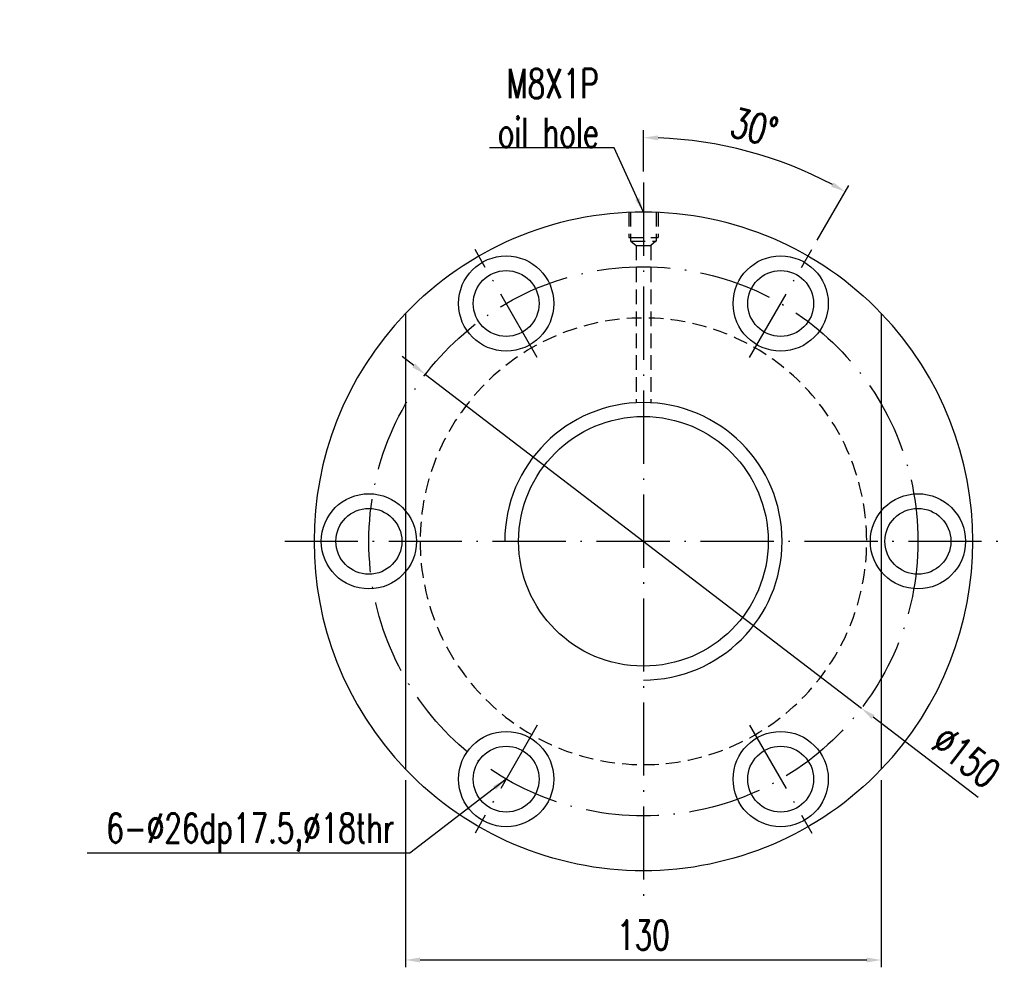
# Model space of a CAD drawing. Header units: inches. Extents: x 1 to 4086, y -402 to 368.
# Tile 1 of 49: x 1 to 270, y 109 to 368. Entities that reach past the tile are written whole.
import ezdxf

# ---------------------------------------------------------------- set-up
doc = ezdxf.new("R2010")
doc.units = ezdxf.units.IN
doc.header["$LTSCALE"] = 4
doc.linetypes.add('CL-5', pattern=[7.1, 5, -1, 0.1, -1])
doc.linetypes.add('HID-1', pattern=[1.5, 1, -0.5])
for name, color, linetype in [('CL', 1, 'CL-5'), ('DIM', 4, 'Continuous'), ('HID', 2, 'HID-1'), ('OUT', 3, 'Continuous')]:
    doc.layers.add(name, color=color, linetype=linetype)
doc.styles.add('DIM-7', font='SIMPLEX.shx', dxfattribs={"width": 0.7, "bigfont": 'chineset.shx'})
doc.dimstyles.new('CNS', dxfattribs={"dimtxt": 4, "dimasz": 2, "dimexe": 1, "dimexo": 1.5, "dimgap": 0.09, "dimtad": 0, "dimdsep": 46, "dimtxsty": 'DIM-7', "dimcen": 0.09, "dimclrd": 4, "dimclre": 4, "dimclrt": 4, "dimadec": 0, "dimazin": 0, "dimtfac": 1, "dimtix": 1, "dimtmove": 2, "dimatfit": 3, "dimfxl": 1, "dimtvp": 0.85, "dimtolj": 1, "dimarcsym": 0})

# ---------------------------------------------------------------- blocks, each defined once
blk = doc.blocks.new('*D3')
at = {"layer": 'DEFPOINTS', "color": 0, "transparency": 16777216}
for p in [(209.28, 328.66), (171.56, 323.04), (217.56, 304.72), (200.56, 275.27), (171.56, 127.04)]:
    blk.add_point(p, dxfattribs=at)
at = {"layer": 'DIM', "color": 4, "lineweight": -2, "transparency": 16777216}
for p, q in [((171.56, 326.04), (171.56, 337.31)), ((219.06, 307.32), (227.7, 322.27))]:
    blk.add_line(p, q, dxfattribs=at)
blk.add_arc((171.56, 225.04), 110.27, 62.0785, 87.9215, dxfattribs=at)
at = {"layer": 'DIM', "color": 4, "transparency": 16777216}
for points in [[(175.55, 334.57), (175.57, 335.9), (171.56, 335.31)], [(223.52, 323.06), (222.87, 321.89), (226.7, 320.54)]]:
    blk.add_solid(points, dxfattribs=at)
at = {"layer": 'DIM', "color": 4, "transparency": 16777216, "insert": (201.86, 338.12), "char_height": 8, "attachment_point": 5, "rotation": 345, "style": 'DIM-7'}
blk.add_mtext('\\A1;30°', dxfattribs=at)
blk = doc.blocks.new('*D8')
at = {"layer": 'DEFPOINTS', "color": 0, "transparency": 16777216}
for p in [(106.56, 162.79), (236.56, 162.79), (236.56, 110.69)]:
    blk.add_point(p, dxfattribs=at)
at = {"layer": 'DIM', "color": 4, "lineweight": -2, "transparency": 16777216}
for p, q in [((106.56, 159.79), (106.56, 108.69)), ((236.56, 159.79), (236.56, 108.69)), ((110.56, 110.69), (232.56, 110.69))]:
    blk.add_line(p, q, dxfattribs=at)
at = {"layer": 'DIM', "color": 4, "transparency": 16777216}
for points in [[(110.56, 111.36), (110.56, 110.02), (106.56, 110.69)], [(232.56, 111.36), (232.56, 110.02), (236.56, 110.69)]]:
    blk.add_solid(points, dxfattribs=at)
at = {"layer": 'DIM', "color": 4, "transparency": 16777216, "insert": (171.56, 117.49), "char_height": 8, "attachment_point": 5, "style": 'DIM-7'}
blk.add_mtext('\\A1;130', dxfattribs=at)
blk = doc.blocks.new('*D9')
at = {"layer": 'DEFPOINTS', "color": 0, "transparency": 16777216}
for p in [(112, 270.63), (231.12, 179.46)]:
    blk.add_point(p, dxfattribs=at)
at = {"layer": 'DIM', "color": 4, "lineweight": -2, "transparency": 16777216}
for p, q in [((108.83, 273.06), (105.65, 275.49)), ((112, 270.63), (231.12, 179.46)), ((263.03, 155.03), (234.3, 177.03))]:
    blk.add_line(p, q, dxfattribs=at)
at = {"layer": 'DIM', "color": 4, "transparency": 16777216}
for points in [[(109.23, 273.59), (108.42, 272.53), (112, 270.63)], [(234.7, 177.56), (233.89, 176.5), (231.12, 179.46)]]:
    blk.add_solid(points, dxfattribs=at)
at = {"layer": 'DIM', "color": 4, "transparency": 16777216, "insert": (259.72, 166.14), "char_height": 8, "attachment_point": 5, "rotation": 322.5705, "style": 'DIM-7'}
blk.add_mtext('\\A1;∅150', dxfattribs=at)

msp = doc.modelspace()

# ---------------------------------------------------------------- linework, layer by layer
at = {"layer": 'CL', "color": 0}
for p, q in [((171.563, 323.044), (171.563, 127.044)), ((142.563, 275.273), (125.563, 304.718)), ((200.563, 275.273), (217.563, 304.718)), ((73.563, 225.044), (269.563, 225.044)), ((142.563, 174.814), (125.563, 145.369)), ((200.563, 174.814), (217.563, 145.369))]:
    msp.add_line(p, q, dxfattribs=at)
msp.add_circle((171.563, 225.044), 75, dxfattribs=at)
at = {"layer": 'DIM', "color": 0}
for centre, radius in [((96.563, 225.044), 13), ((246.563, 225.044), 13), ((96.563, 225.044), 9), ((246.563, 225.044), 9)]:
    msp.add_circle(centre, radius, dxfattribs=at)
for radius, start, end in [(90, 136.23826, 223.76174), (90, 316.23826, 43.76174), (37.885, 270, 180)]:
    msp.add_arc((171.563, 225.044), radius, start, end, dxfattribs=at)
at = {"layer": 'HID', "color": 0}
for p, q in [((167.563, 315.044), (167.563, 308.044)), ((168.063, 315.044), (168.063, 307.044)), ((175.063, 315.044), (175.063, 307.044)), ((175.563, 315.044), (175.563, 308.044)), ((167.563, 308.044), (175.563, 308.044)), ((168.063, 307.044), (175.063, 307.044)), ((168.163, 307.044), (169.563, 305.844)), ((174.963, 307.044), (173.563, 305.844)), ((169.563, 305.844), (173.563, 305.844)), ((169.563, 305.844), (169.563, 262.876)), ((173.563, 305.844), (173.563, 262.876))]:
    msp.add_line(p, q, dxfattribs=at)
at = {"layer": 'HID', "color": 0, "extrusion": (0, 0, -1)}
msp.add_circle((-171.563, 225.044), 61, dxfattribs=at)
at = {"layer": 'OUT', "color": 0}
for p, q in [((106.563, 287.293), (106.563, 162.794)), ((236.563, 287.293), (236.563, 162.794))]:
    msp.add_line(p, q, dxfattribs=at)
for centre, radius in [((134.063, 289.996), 13), ((209.063, 289.996), 13), ((134.063, 289.996), 9), ((209.063, 289.996), 9), ((171.563, 225.044), 34.1), ((134.063, 160.092), 13), ((209.063, 160.092), 13), ((134.063, 160.092), 9), ((209.063, 160.092), 9)]:
    msp.add_circle(centre, radius, dxfattribs=at)
at = {"layer": 'OUT', "color": 0, "extrusion": (0, 0, -1)}
for start, end in [(43.76174, 136.23826), (223.76174, 316.23826)]:
    msp.add_arc((-171.563, 225.044), 90, start, end, dxfattribs=at)

# ---------------------------------------------------------------- texts
at = {"layer": 'DIM', "color": 0, "char_height": 8, "attachment_point": 9, "style": 'DIM-7'}
for s, insert in [('\\A1;M8X1P\\Poil hole ', (159.364, 332.724)), ('6-%%C26dp17.5,%%C18thr', (103.559, 140.065))]:
    msp.add_mtext(s, dxfattribs=dict(at, insert=insert))

# ---------------------------------------------------------------- dimensions: what is measured, and where the dimension line sits
at = {"layer": 'DIM', "color": 0}
dim = msp.add_angular_dim_2l(base=(209.276, 328.661), line1=((200.563, 275.273), (217.563, 304.718)), line2=((171.563, 323.044), (171.563, 127.044)), dimstyle='CNS', override={"dimscale": 2}, dxfattribs=at)
dim.commit()
dim.dimension.update_dxf_attribs({"geometry": '*D3', "text_midpoint": (201.862, 338.122)})
dim = msp.add_diameter_dim_2p(p1=(112.005, 270.628), p2=(231.12, 179.46), dimstyle='CNS', override={"dimscale": 2, "dimtmove": 0}, dxfattribs=at)
dim.commit()
dim.dimension.update_dxf_attribs({"geometry": '*D9', "text_midpoint": (255.584, 160.736), "dimtype": 163})
dim = msp.add_linear_dim(base=(236.563, 110.692), p1=(106.563, 162.794), p2=(236.563, 162.794), dimstyle='CNS', override={"dimscale": 2}, dxfattribs=at)
dim.commit()
dim.dimension.update_dxf_attribs({"geometry": '*D8', "text_midpoint": (171.563, 117.492)})

# ---------------------------------------------------------------- leaders
at = {"layer": 'DIM', "color": 0, "annotation_type": 0, "has_hookline": 1, "hookline_direction": 1}
for points, text_width in [([(171.563, 314.976), (163.544, 332.544), (159.544, 332.544)], 29.867), ([(134.063, 160.092), (107.739, 139.885), (103.739, 139.885)], 84)]:
    msp.add_leader(points, dimstyle='CNS', override={"dimscale": 2, "dimgap": 0.09, "dimtad": 1}, dxfattribs=dict(at, text_width=text_width))

doc.saveas('drawing.dxf')
